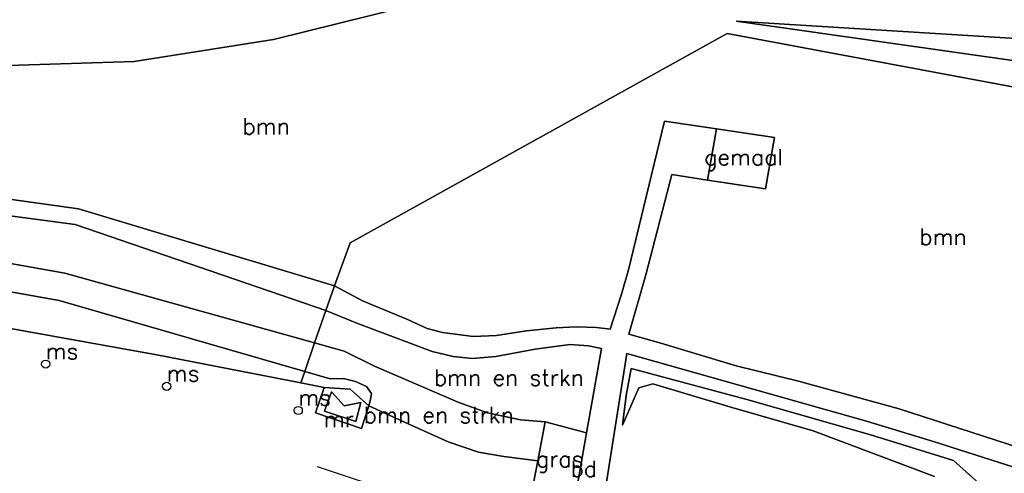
# Model space of a CAD drawing. Header units: millimetres. Extents: x 129727 to 131402, y 399018 to 399724.
# Tile 46 of 60: x 130380 to 130531, y 399331 to 399401. Entities that reach past the tile are written whole.
import ezdxf
from ezdxf.enums import TextEntityAlignment as Align

# ---------------------------------------------------------------- set-up
doc = ezdxf.new("R2010")
doc.units = ezdxf.units.MM
for name, color, linetype in [('MDI-VL-BEPLANTING', 7, 'Continuous'), ('MDI-VL-GRAS', 7, 'Continuous'), ('MDI-VL-TALUD', 7, 'Continuous'), ('MDI-VL-VERHARDING', 7, 'Continuous'), ('MDI-VL-WATER', 7, 'Continuous'), ('MDI-XX-BEBOUWING', 10, 'Continuous'), ('MDI-XX-BEPLANTING', 80, 'Continuous'), ('MDI-XX-DAMWAND', 252, 'Continuous'), ('MDI-XX-GRAS', 7, 'Continuous'), ('MDI-XX-OVERIG', 30, 'Continuous'), ('MDI-XX-RASTER', 255, 'Continuous'), ('MDI-XX-TALUD', 84, 'Continuous'), ('MDI-XX-TERREINAFSCH', 253, 'Continuous')]:
    doc.layers.add(name, color=color, linetype=linetype)
doc.styles.add('ROMANS25', font='ROMANS.shx', dxfattribs={"height": 2.5})

msp = doc.modelspace()

# ---------------------------------------------------------------- linework, layer by layer
for centre in [(130383.503, 399348.175), (130402.089, 399344.765), (130422.276, 399341.048)]:
    msp.add_circle(centre, 0.625)
at = {"layer": 'MDI-VL-BEPLANTING'}
for p, q in [((130418.455, 399398.02), (130438.752, 399403.072)), ((130567.285, 399395.995), (130489.453, 399400.842)), ((130489.453, 399400.842), (130565.777, 399389.981)), ((130565.777, 399389.981), (130489.453, 399400.842)), ((130489.453, 399400.842), (130567.285, 399395.995)), ((130488.099, 399398.959), (130430.239, 399366.782)), ((130430.239, 399366.782), (130488.099, 399398.959)), ((130564.439, 399384.646), (130488.099, 399398.959)), ((130488.099, 399398.959), (130564.439, 399384.646)), ((130397.075, 399394.674), (130418.455, 399398.02)), ((130364.344, 399393.603), (130397.075, 399394.674)), ((130478.469, 399385.506), (130472.962, 399362.666)), ((130486.48, 399384.307), (130478.469, 399385.506)), ((130495.378, 399382.975), (130486.48, 399384.307)), ((130493.984, 399375.095), (130495.378, 399382.975)), ((130388.551, 399372.047), (130331.116, 399379.88)), ((130330.652, 399377.424), (130388.034, 399369.601)), ((130475.61, 399361.907), (130479.58, 399377.282)), ((130479.58, 399377.282), (130485.067, 399376.449)), ((130485.067, 399376.449), (130493.984, 399375.095)), ((130329.632, 399372.019), (130386.461, 399362.166)), ((130386.461, 399362.166), (130329.632, 399372.019)), ((130427.834, 399360.208), (130388.551, 399372.047)), ((130388.034, 399369.601), (130426.497, 399356.385)), ((130385.572, 399357.959), (130328.89, 399368.089)), ((130328.89, 399368.089), (130385.572, 399357.959)), ((130430.239, 399366.782), (130427.834, 399360.208)), ((130427.834, 399360.208), (130430.239, 399366.782)), ((130472.962, 399362.666), (130471.889, 399358.934)), ((130386.461, 399362.166), (130424.785, 399351.419)), ((130424.785, 399351.419), (130386.461, 399362.166)), ((130472.989, 399352.76), (130475.61, 399361.907)), ((130432.123, 399357.87), (130427.834, 399360.208)), ((130471.889, 399358.934), (130470.131, 399353.531)), ((130423.271, 399347.026), (130385.572, 399357.959)), ((130385.572, 399357.959), (130423.271, 399347.026)), ((130438.914, 399355.093), (130432.123, 399357.87)), ((130400.595, 399349.618), (130366.675, 399355.703)), ((130426.497, 399356.385), (130424.785, 399351.419)), ((130424.785, 399351.419), (130426.497, 399356.385)), ((130426.497, 399356.385), (130431.266, 399354.474)), ((130442.073, 399353.665), (130438.914, 399355.093)), ((130431.266, 399354.474), (130442.821, 399350.131)), ((130444.388, 399353.038), (130442.073, 399353.665)), ((130461.85, 399353.722), (130457.278, 399353.264)), ((130464.938, 399353.912), (130461.85, 399353.722)), ((130468.061, 399353.775), (130464.938, 399353.912)), ((130470.131, 399353.531), (130468.061, 399353.775)), ((130449.099, 399352.413), (130444.388, 399353.038)), ((130452.703, 399352.586), (130449.099, 399352.413)), ((130457.278, 399353.264), (130452.703, 399352.586)), ((130477.894, 399351.4), (130472.989, 399352.76)), ((130424.785, 399351.419), (130423.271, 399347.026)), ((130423.271, 399347.026), (130424.785, 399351.419)), ((130424.785, 399351.419), (130429.319, 399350.148)), ((130429.319, 399350.148), (130424.785, 399351.419)), ((130458.64, 399350.461), (130463.932, 399351.188)), ((130463.932, 399351.188), (130466.803, 399350.962)), ((130468.823, 399350.568), (130466.541, 399337.877)), ((130466.803, 399350.962), (130468.823, 399350.568)), ((130489.494, 399347.933), (130477.894, 399351.4)), ((130422.678, 399345.306), (130400.595, 399349.618)), ((130429.319, 399350.148), (130433.983, 399347.838)), ((130429.319, 399350.148), (130429.319, 399350.148)), ((130433.983, 399347.838), (130429.319, 399350.148)), ((130442.821, 399350.131), (130446.033, 399349.354)), ((130446.033, 399349.354), (130449.004, 399349.012)), ((130449.004, 399349.012), (130452.589, 399349.337)), ((130452.589, 399349.337), (130458.64, 399350.461)), ((130470.651, 399336.842), (130472.707, 399349.78)), ((130472.707, 399349.78), (130509.47, 399339.425)), ((130433.983, 399347.838), (130446.928, 399342.272)), ((130446.928, 399342.272), (130433.983, 399347.838)), ((130472.587, 399343.339), (130473.352, 399347.495)), ((130473.352, 399347.495), (130472.587, 399343.339)), ((130473.352, 399347.495), (130491.126, 399342.762)), ((130491.126, 399342.762), (130473.352, 399347.495)), ((130499.017, 399345.571), (130489.494, 399347.933)), ((130423.271, 399347.026), (130422.678, 399345.306)), ((130427.178, 399345.893), (130423.271, 399347.026)), ((130429.221, 399345.978), (130427.178, 399345.893)), ((130431.049, 399345.504), (130429.221, 399345.978)), ((130432.755, 399344.757), (130431.049, 399345.504)), ((130433.534, 399343.679), (130432.755, 399344.757)), ((130474.543, 399344.511), (130472.009, 399338.813)), ((130472.009, 399338.813), (130474.543, 399344.511)), ((130476.696, 399345.168), (130474.543, 399344.511)), ((130474.543, 399344.511), (130476.696, 399345.168)), ((130488.656, 399341.571), (130476.696, 399345.168)), ((130476.696, 399345.168), (130488.656, 399341.571)), ((130514.477, 399341.281), (130499.017, 399345.571)), ((130433.311, 399342.516), (130433.534, 399343.679)), ((130472.009, 399338.813), (130472.587, 399343.339)), ((130472.587, 399343.339), (130472.009, 399338.813)), ((130433.081, 399341.788), (130433.311, 399342.516)), ((130439.029, 399339.031), (130433.081, 399341.788)), ((130446.928, 399342.272), (130451.292, 399340.69)), ((130451.292, 399340.69), (130446.928, 399342.272)), ((130501.287, 399337.918), (130488.656, 399341.571)), ((130488.656, 399341.571), (130501.287, 399337.918)), ((130491.126, 399342.762), (130509.92, 399337.341)), ((130509.92, 399337.341), (130491.126, 399342.762)), ((130451.292, 399340.69), (130456.365, 399339.609)), ((130456.365, 399339.609), (130451.292, 399340.69)), ((130533.107, 399335.258), (130514.477, 399341.281)), ((130514.477, 399341.281), (130514.477, 399341.281)), ((130445.299, 399336.232), (130439.029, 399339.031)), ((130456.365, 399339.609), (130460.168, 399339.333)), ((130460.168, 399339.333), (130456.365, 399339.609)), ((130460.168, 399339.333), (130459.033, 399333.294)), ((130466.494, 399337.604), (130460.168, 399339.333)), ((130472.009, 399338.813), (130472.009, 399338.813)), ((130509.47, 399339.425), (130519.899, 399336.236)), ((130466.541, 399337.877), (130466.494, 399337.604)), ((130466.541, 399337.877), (130466.541, 399337.877)), ((130519.937, 399330.888), (130501.287, 399337.918)), ((130501.287, 399337.918), (130519.937, 399330.888)), ((130509.92, 399337.341), (130522.812, 399333.384)), ((130522.812, 399333.384), (130509.92, 399337.341)), ((130449.943, 399334.633), (130445.299, 399336.232)), ((130469.338, 399328.403), (130470.651, 399336.842)), ((130470.651, 399336.842), (130470.651, 399336.842)), ((130519.899, 399336.236), (130529.814, 399333.068)), ((130453.816, 399333.993), (130449.943, 399334.633)), ((130459.033, 399333.294), (130453.816, 399333.993)), ((130522.812, 399333.384), (130526.711, 399329.894)), ((130526.711, 399329.894), (130522.812, 399333.384)), ((130529.814, 399333.068), (130532.897, 399332.071))]:
    msp.add_line(p, q, dxfattribs=at)
at = {"layer": 'MDI-VL-GRAS'}
for p, q in [((130438.752, 399403.072), (130418.455, 399398.02)), ((130418.455, 399398.02), (130397.075, 399394.674)), ((130397.075, 399394.674), (130364.344, 399393.603)), ((130422.678, 399345.306), (130423.271, 399347.026)), ((130423.271, 399347.026), (130427.178, 399345.893)), ((130427.178, 399345.893), (130429.221, 399345.978)), ((130429.221, 399345.978), (130431.049, 399345.504)), ((130426.255, 399344.607), (130422.678, 399345.306)), ((130430.263, 399344.314), (130426.255, 399344.607)), ((130427.178, 399345.893), (130427.178, 399345.893)), ((130431.049, 399345.504), (130432.755, 399344.757)), ((130432.755, 399344.757), (130433.534, 399343.679)), ((130433.081, 399341.788), (130430.263, 399344.314)), ((130433.534, 399343.679), (130433.311, 399342.516)), ((130433.311, 399342.516), (130433.081, 399341.788)), ((130459.033, 399333.294), (130460.168, 399339.333)), ((130460.168, 399339.333), (130466.494, 399337.604)), ((130460.168, 399339.333), (130460.168, 399339.333)), ((130466.494, 399337.604), (130464.621, 399326.683)), ((130458.348, 399329.65), (130459.033, 399333.294))]:
    msp.add_line(p, q, dxfattribs=at)
at = {"layer": 'MDI-VL-TALUD'}
for p, q in [((130565.777, 399389.981), (130489.453, 399400.842)), ((130489.453, 399400.842), (130567.285, 399395.995)), ((130329.632, 399372.019), (130386.461, 399362.166)), ((130385.572, 399357.959), (130328.89, 399368.089)), ((130386.461, 399362.166), (130424.785, 399351.419)), ((130423.271, 399347.026), (130385.572, 399357.959)), ((130424.785, 399351.419), (130423.271, 399347.026)), ((130423.271, 399347.026), (130424.785, 399351.419)), ((130424.785, 399351.419), (130429.319, 399350.148)), ((130429.319, 399350.148), (130433.983, 399347.838)), ((130429.319, 399350.148), (130429.319, 399350.148)), ((130433.983, 399347.838), (130446.928, 399342.272)), ((130472.587, 399343.339), (130473.352, 399347.495)), ((130473.352, 399347.495), (130491.126, 399342.762)), ((130427.178, 399345.893), (130423.271, 399347.026)), ((130429.221, 399345.978), (130427.178, 399345.893)), ((130431.049, 399345.504), (130429.221, 399345.978)), ((130432.755, 399344.757), (130431.049, 399345.504)), ((130433.534, 399343.679), (130432.755, 399344.757)), ((130474.543, 399344.511), (130472.009, 399338.813)), ((130476.696, 399345.168), (130474.543, 399344.511)), ((130488.656, 399341.571), (130476.696, 399345.168)), ((130433.311, 399342.516), (130433.534, 399343.679)), ((130472.009, 399338.813), (130472.587, 399343.339)), ((130433.081, 399341.788), (130433.311, 399342.516)), ((130439.029, 399339.031), (130433.081, 399341.788)), ((130446.928, 399342.272), (130451.292, 399340.69)), ((130501.287, 399337.918), (130488.656, 399341.571)), ((130491.126, 399342.762), (130509.92, 399337.341)), ((130451.292, 399340.69), (130456.365, 399339.609)), ((130445.299, 399336.232), (130439.029, 399339.031)), ((130456.365, 399339.609), (130460.168, 399339.333)), ((130460.168, 399339.333), (130459.033, 399333.294)), ((130472.009, 399338.813), (130472.009, 399338.813)), ((130519.937, 399330.888), (130501.287, 399337.918)), ((130509.92, 399337.341), (130522.812, 399333.384)), ((130449.943, 399334.633), (130445.299, 399336.232)), ((130453.816, 399333.993), (130449.943, 399334.633)), ((130459.033, 399333.294), (130453.816, 399333.993)), ((130522.812, 399333.384), (130526.711, 399329.894))]:
    msp.add_line(p, q, dxfattribs=at)
at = {"layer": 'MDI-VL-VERHARDING'}
for p, q in [((130472.962, 399362.666), (130478.469, 399385.506)), ((130478.469, 399385.506), (130486.48, 399384.307)), ((130486.48, 399384.307), (130485.067, 399376.449)), ((130331.116, 399379.88), (130388.551, 399372.047)), ((130388.034, 399369.601), (130330.652, 399377.424)), ((130479.58, 399377.282), (130475.61, 399361.907)), ((130485.067, 399376.449), (130479.58, 399377.282)), ((130388.551, 399372.047), (130427.834, 399360.208)), ((130426.497, 399356.385), (130388.034, 399369.601)), ((130471.889, 399358.934), (130472.962, 399362.666)), ((130475.61, 399361.907), (130472.989, 399352.76)), ((130427.834, 399360.208), (130426.497, 399356.385)), ((130426.497, 399356.385), (130427.834, 399360.208)), ((130427.834, 399360.208), (130432.123, 399357.87)), ((130470.131, 399353.531), (130471.889, 399358.934)), ((130432.123, 399357.87), (130438.914, 399355.093)), ((130431.266, 399354.474), (130426.497, 399356.385)), ((130438.914, 399355.093), (130442.073, 399353.665)), ((130442.821, 399350.131), (130431.266, 399354.474)), ((130442.073, 399353.665), (130444.388, 399353.038)), ((130457.278, 399353.264), (130461.85, 399353.722)), ((130461.85, 399353.722), (130464.938, 399353.912)), ((130464.938, 399353.912), (130468.061, 399353.775)), ((130468.061, 399353.775), (130470.131, 399353.531)), ((130444.388, 399353.038), (130449.099, 399352.413)), ((130449.099, 399352.413), (130452.703, 399352.586)), ((130452.703, 399352.586), (130457.278, 399353.264)), ((130472.989, 399352.76), (130477.894, 399351.4)), ((130463.932, 399351.188), (130458.64, 399350.461)), ((130466.803, 399350.962), (130463.932, 399351.188)), ((130466.541, 399337.877), (130468.823, 399350.568)), ((130468.823, 399350.568), (130466.803, 399350.962)), ((130477.894, 399351.4), (130489.494, 399347.933)), ((130446.033, 399349.354), (130442.821, 399350.131)), ((130449.004, 399349.012), (130446.033, 399349.354)), ((130452.589, 399349.337), (130449.004, 399349.012)), ((130458.64, 399350.461), (130452.589, 399349.337)), ((130472.707, 399349.78), (130470.651, 399336.842)), ((130509.47, 399339.425), (130472.707, 399349.78)), ((130489.494, 399347.933), (130499.017, 399345.571)), ((130499.017, 399345.571), (130514.477, 399341.281)), ((130514.477, 399341.281), (130533.107, 399335.258)), ((130519.899, 399336.236), (130509.47, 399339.425)), ((130464.621, 399326.683), (130466.494, 399337.604)), ((130466.494, 399337.604), (130466.541, 399337.877)), ((130470.651, 399336.842), (130469.338, 399328.403)), ((130529.814, 399333.068), (130519.899, 399336.236)), ((130532.897, 399332.071), (130529.814, 399333.068))]:
    msp.add_line(p, q, dxfattribs=at)
at = {"layer": 'MDI-VL-WATER'}
for p, q in [((130366.675, 399355.703), (130400.595, 399349.618)), ((130400.595, 399349.618), (130422.678, 399345.306)), ((130422.678, 399345.306), (130426.255, 399344.607)), ((130426.255, 399344.607), (130424.921, 399340.674)), ((130426.283, 399340.942), (130427.354, 399343.93)), ((130427.354, 399343.93), (130429.337, 399341.767)), ((130429.337, 399341.767), (130431.874, 399342.286)), ((130431.874, 399342.286), (130431.103, 399339.363)), ((130431.979, 399338.295), (130433.081, 399341.788)), ((130433.081, 399341.788), (130439.029, 399339.031)), ((130424.921, 399340.674), (130431.979, 399338.295)), ((130431.103, 399339.363), (130426.283, 399340.942)), ((130426.283, 399340.942), (130426.283, 399340.942)), ((130439.029, 399339.031), (130445.299, 399336.232)), ((130445.299, 399336.232), (130449.943, 399334.633)), ((130449.943, 399334.633), (130453.816, 399333.993)), ((130453.816, 399333.993), (130459.033, 399333.294)), ((130459.033, 399333.294), (130458.348, 399329.65))]:
    msp.add_line(p, q, dxfattribs=at)
at = {"layer": 'MDI-XX-BEBOUWING'}
for p, q in [((130485.067, 399376.449), (130486.48, 399384.307)), ((130486.48, 399384.307), (130495.378, 399382.975)), ((130486.48, 399384.307), (130486.48, 399384.307)), ((130495.378, 399382.975), (130493.984, 399375.095)), ((130493.984, 399375.095), (130485.067, 399376.449))]:
    msp.add_line(p, q, dxfattribs=at)
at = {"layer": 'MDI-XX-DAMWAND'}
for p, q in [((130400.595, 399349.618), (130366.675, 399355.703)), ((130422.678, 399345.306), (130400.595, 399349.618)), ((130426.255, 399344.607), (130422.678, 399345.306)), ((130459.033, 399333.294), (130460.168, 399339.333)), ((130458.348, 399329.65), (130459.033, 399333.294))]:
    msp.add_line(p, q, dxfattribs=at)
at = {"layer": 'MDI-XX-OVERIG'}
msp.add_line((130452.973, 399323.186), (130425.239, 399332.412), dxfattribs=at)
at = {"layer": 'MDI-XX-RASTER'}
for p, q in [((130488.099, 399398.959), (130430.239, 399366.782)), ((130564.439, 399384.646), (130488.099, 399398.959)), ((130430.239, 399366.782), (130427.834, 399360.208)), ((130426.497, 399356.385), (130424.785, 399351.419)), ((130424.785, 399351.419), (130423.271, 399347.026)), ((130423.271, 399347.026), (130422.678, 399345.306))]:
    msp.add_line(p, q, dxfattribs=at)
at = {"layer": 'MDI-XX-TALUD'}
for p, q in [((130567.285, 399395.995), (130489.453, 399400.842)), ((130489.453, 399400.842), (130565.777, 399389.981)), ((130386.461, 399362.166), (130329.632, 399372.019)), ((130328.89, 399368.089), (130385.572, 399357.959)), ((130424.785, 399351.419), (130386.461, 399362.166)), ((130385.572, 399357.959), (130423.271, 399347.026)), ((130429.319, 399350.148), (130424.785, 399351.419)), ((130433.983, 399347.838), (130429.319, 399350.148)), ((130446.928, 399342.272), (130433.983, 399347.838)), ((130473.352, 399347.495), (130472.587, 399343.339)), ((130491.126, 399342.762), (130473.352, 399347.495)), ((130423.271, 399347.026), (130427.178, 399345.893)), ((130429.221, 399345.978), (130427.178, 399345.893)), ((130431.049, 399345.504), (130429.221, 399345.978)), ((130432.755, 399344.757), (130431.049, 399345.504)), ((130433.534, 399343.679), (130432.755, 399344.757)), ((130474.543, 399344.511), (130472.009, 399338.813)), ((130476.696, 399345.168), (130474.543, 399344.511)), ((130488.656, 399341.571), (130476.696, 399345.168)), ((130433.311, 399342.516), (130433.534, 399343.679)), ((130472.587, 399343.339), (130472.009, 399338.813)), ((130433.081, 399341.788), (130433.311, 399342.516)), ((130451.292, 399340.69), (130446.928, 399342.272)), ((130501.287, 399337.918), (130488.656, 399341.571)), ((130509.92, 399337.341), (130491.126, 399342.762)), ((130456.365, 399339.609), (130451.292, 399340.69)), ((130460.168, 399339.333), (130456.365, 399339.609)), ((130519.937, 399330.888), (130501.287, 399337.918)), ((130522.812, 399333.384), (130509.92, 399337.341)), ((130526.711, 399329.894), (130522.812, 399333.384))]:
    msp.add_line(p, q, dxfattribs=at)
at = {"layer": 'MDI-XX-TERREINAFSCH'}
for p, q in [((130438.752, 399403.072), (130418.455, 399398.02)), ((130418.455, 399398.02), (130397.075, 399394.674)), ((130397.075, 399394.674), (130364.344, 399393.603)), ((130472.962, 399362.666), (130478.469, 399385.506)), ((130478.469, 399385.506), (130486.48, 399384.307)), ((130388.551, 399372.047), (130331.116, 399379.88)), ((130388.034, 399369.601), (130330.652, 399377.424)), ((130479.58, 399377.282), (130475.61, 399361.907)), ((130485.067, 399376.449), (130479.58, 399377.282)), ((130427.834, 399360.208), (130388.551, 399372.047)), ((130426.497, 399356.385), (130388.034, 399369.601)), ((130471.889, 399358.934), (130472.962, 399362.666)), ((130475.61, 399361.907), (130472.989, 399352.76)), ((130427.834, 399360.208), (130426.497, 399356.385)), ((130427.834, 399360.208), (130432.123, 399357.87)), ((130470.131, 399353.531), (130471.889, 399358.934)), ((130432.123, 399357.87), (130438.914, 399355.093)), ((130426.497, 399356.385), (130431.266, 399354.474)), ((130438.914, 399355.093), (130442.073, 399353.665)), ((130431.266, 399354.474), (130442.821, 399350.131)), ((130442.073, 399353.665), (130444.388, 399353.038)), ((130457.278, 399353.264), (130461.85, 399353.722)), ((130461.85, 399353.722), (130464.938, 399353.912)), ((130464.938, 399353.912), (130468.061, 399353.775)), ((130468.061, 399353.775), (130470.131, 399353.531)), ((130444.388, 399353.038), (130449.099, 399352.413)), ((130449.099, 399352.413), (130452.703, 399352.586)), ((130452.703, 399352.586), (130457.278, 399353.264)), ((130472.989, 399352.76), (130477.894, 399351.4)), ((130458.64, 399350.461), (130463.932, 399351.188)), ((130463.932, 399351.188), (130466.803, 399350.962)), ((130468.823, 399350.568), (130466.541, 399337.877)), ((130466.803, 399350.962), (130468.823, 399350.568)), ((130477.894, 399351.4), (130489.494, 399347.933)), ((130442.821, 399350.131), (130446.033, 399349.354)), ((130446.033, 399349.354), (130449.004, 399349.012)), ((130449.004, 399349.012), (130452.589, 399349.337)), ((130452.589, 399349.337), (130458.64, 399350.461)), ((130472.707, 399349.78), (130470.651, 399336.842)), ((130509.47, 399339.425), (130472.707, 399349.78)), ((130489.494, 399347.933), (130499.017, 399345.571)), ((130424.921, 399340.674), (130426.255, 399344.607)), ((130424.921, 399340.674), (130426.255, 399344.607)), ((130426.255, 399344.607), (130430.263, 399344.314)), ((130426.255, 399344.607), (130430.263, 399344.314)), ((130499.017, 399345.571), (130514.477, 399341.281)), ((130427.354, 399343.93), (130426.283, 399340.942)), ((130426.283, 399340.942), (130427.354, 399343.93)), ((130429.337, 399341.767), (130427.354, 399343.93)), ((130427.354, 399343.93), (130427.354, 399343.93)), ((130427.354, 399343.93), (130429.337, 399341.767)), ((130430.263, 399344.314), (130433.081, 399341.788)), ((130430.263, 399344.314), (130433.081, 399341.788)), ((130431.874, 399342.286), (130429.337, 399341.767)), ((130429.337, 399341.767), (130431.874, 399342.286)), ((130431.103, 399339.363), (130431.874, 399342.286)), ((130431.874, 399342.286), (130431.103, 399339.363)), ((130433.081, 399341.788), (130431.979, 399338.295)), ((130433.081, 399341.788), (130431.979, 399338.295)), ((130433.081, 399341.788), (130433.081, 399341.788)), ((130439.029, 399339.031), (130433.081, 399341.788)), ((130431.979, 399338.295), (130424.921, 399340.674)), ((130431.979, 399338.295), (130424.921, 399340.674)), ((130426.283, 399340.942), (130431.103, 399339.363)), ((130431.103, 399339.363), (130426.283, 399340.942)), ((130514.477, 399341.281), (130533.107, 399335.258)), ((130445.299, 399336.232), (130439.029, 399339.031)), ((130466.494, 399337.604), (130460.168, 399339.333)), ((130519.899, 399336.236), (130509.47, 399339.425)), ((130466.494, 399337.604), (130464.621, 399326.683)), ((130466.541, 399337.877), (130466.494, 399337.604)), ((130449.943, 399334.633), (130445.299, 399336.232)), ((130469.338, 399328.403), (130470.651, 399336.842)), ((130529.814, 399333.068), (130519.899, 399336.236)), ((130453.816, 399333.993), (130449.943, 399334.633)), ((130459.033, 399333.294), (130453.816, 399333.993)), ((130532.897, 399332.071), (130529.814, 399333.068))]:
    msp.add_line(p, q, dxfattribs=at)

# ---------------------------------------------------------------- texts
at = {"layer": 'MDI-XX-BEBOUWING', "style": 'ROMANS25'}
msp.add_text('gemaal', height=2.5, dxfattribs=at).set_placement((130490.626, 399379.959), align=Align.MIDDLE_CENTER)
at = {"layer": 'MDI-XX-BEPLANTING', "style": 'ROMANS25'}
for s, p in [('bmn', (130417.368, 399384.71)), ('bmn', (130521.226, 399367.738)), ('bmn en strkn', (130454.61, 399346.113)), ('bmn en strkn', (130443.846, 399340.365))]:
    msp.add_text(s, height=2.5, dxfattribs=at).set_placement(p, align=Align.MIDDLE_CENTER)
at = {"layer": 'MDI-XX-GRAS', "style": 'ROMANS25'}
msp.add_text('gras', height=2.5, dxfattribs=at).set_placement((130462.405, 399333.597), align=Align.MIDDLE_CENTER)
at = {"layer": 'MDI-XX-OVERIG', "style": 'ROMANS25'}
for s, p in [('ms', (130383.503, 399348.175)), ('ms', (130402.089, 399344.765)), ('ms', (130422.276, 399341.048)), ('bd', (130464.063, 399330.09))]:
    msp.add_text(s, height=2.5, dxfattribs=at).set_placement(p, align=Align.BOTTOM_LEFT)
at = {"layer": 'MDI-XX-TERREINAFSCH', "style": 'ROMANS25'}
msp.add_text('mr', height=2.5, dxfattribs=at).set_placement((130428.509, 399339.722), align=Align.MIDDLE_CENTER)

doc.saveas('drawing.dxf')
